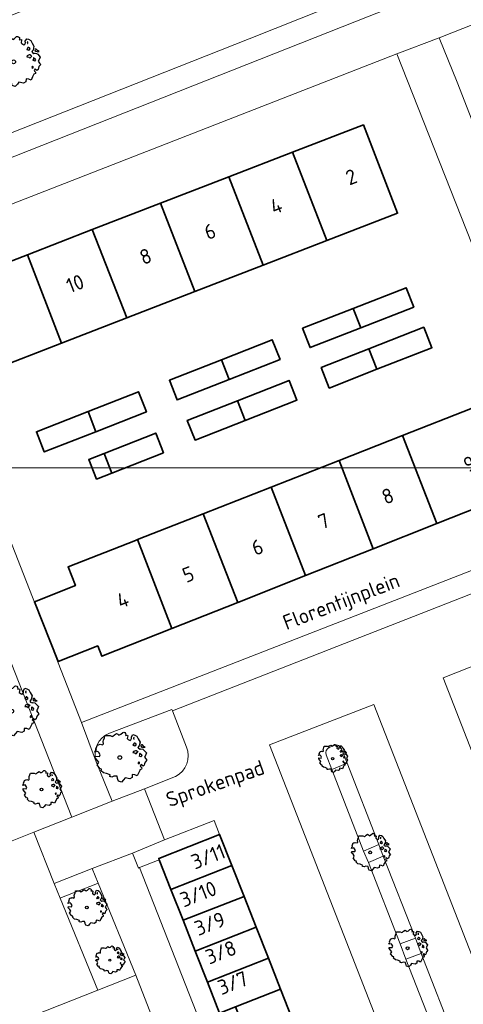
# Model space of a CAD drawing. Header units: metres. Extents: x 152391 to 157968, y 462336 to 467280.
# Tile 136 of 256: x 154539 to 154579, y 464643 to 464732. Entities that reach past the tile are written whole.
import ezdxf
from ezdxf.enums import TextEntityAlignment as Align

# ---------------------------------------------------------------- set-up
doc = ezdxf.new("R2010")
doc.units = ezdxf.units.M
doc.header["$LTSCALE"] = 0.75
doc.layers.get('0').update_dxf_attribs({"lineweight": 25})
for name, color, linetype, lineweight in [('B-GV-GR-BOOM-S', 252, 'Continuous', 25), ('B-WE-GR-BEPLANTING_CULTUUR_HEESTERS-GV', 251, 'Continuous', 18), ('B-WE-GR-GROENVOORZIENING-GV', 251, 'Continuous', 18), ('B-WE-OG-BEBOUWING-GV', 6, 'Continuous', 35), ('B-WE-OG-BEBOUWING-T18', 1, 'Continuous', 18), ('B-WE-OG-TERREIN_CULTUURSCHEIDING-GV', 251, 'Continuous', 18), ('B-WE-OG-TOPOGRAFIE-T18', 1, 'Continuous', 18), ('B-WE-OG-WATER_SLOOT-GV', 251, 'Continuous', 18), ('B-WE-VH-VERHARDING_BETONSTRAATSTEEN-GV', 251, 'Continuous', 18), ('B-WE-VH-VERHARDING_TEGEL-GV', 251, 'Continuous', 18)]:
    doc.layers.add(name, color=color, linetype=linetype, lineweight=lineweight)
doc.layers.add('X-XX-AL-TEKENBLAD_HULPLIJN-G', color=7, linetype='Continuous', lineweight=18, plot=False)
doc.styles.add('NLCS-ISO-M750-T18', font='NLCS-ISO.ttf', dxfattribs={"height": 1.35})

# ---------------------------------------------------------------- blocks, each defined once
blk = doc.blocks.new('SGR-BOOM_21_30')
at = {"linetype": 'Continuous'}
for p, q in [((-1.458, 0.858), (-1.342, 0.908)), ((-1.342, 0.908), (-1.179, 0.858)), ((-1.179, 0.858), (-1.121, 0.924)), ((-1.133, 1.088), (-1.109, 1.187)), ((-1.121, 0.924), (-1.133, 1.088)), ((-1.109, 1.187), (-1.051, 1.335)), ((-1.051, 1.335), (-1.016, 1.499)), ((-1.016, 1.499), (-0.668, 1.499)), ((-0.668, 1.499), (-0.516, 1.433)), ((-0.516, 1.433), (-0.47, 1.45)), ((-0.47, 1.45), (-0.365, 1.548)), ((-0.365, 1.548), (-0.226, 1.647)), ((-0.226, 1.647), (-0.133, 1.581)), ((-0.133, 1.581), (-0.063, 1.515)), ((-0.063, 1.515), (0.065, 1.581)), ((0.065, 1.581), (0.205, 1.712)), ((0.205, 1.712), (0.263, 1.729)), ((0.263, 1.729), (0.333, 1.696)), ((0.333, 1.696), (0.391, 1.647)), ((0.402, 1.532), (0.379, 1.499)), ((0.379, 1.499), (0.53, 1.515)), ((0.391, 1.647), (0.402, 1.532)), ((0.542, 1.483), (0.507, 1.285)), ((0.507, 1.285), (0.565, 1.236)), ((0.53, 1.515), (0.542, 1.483)), ((0.565, 1.236), (0.693, 1.154)), ((0.693, 1.154), (0.751, 1.203)), ((0.751, 1.203), (0.798, 1.285)), ((0.786, 1.4), (0.891, 1.565)), ((0.798, 1.285), (0.786, 1.4)), ((0.891, 1.565), (1.019, 1.532)), ((0.937, 0.908), (0.891, 0.875)), ((0.972, 1.368), (0.926, 1.335)), ((0.926, 1.335), (0.949, 1.253)), ((0.972, 0.973), (0.937, 0.908)), ((0.949, 1.253), (0.961, 1.236)), ((0.961, 1.269), (0.972, 1.368)), ((1.03, 0.973), (0.972, 0.973)), ((1.019, 1.532), (1.158, 1.45)), ((1.077, 0.94), (1.03, 0.973)), ((1.124, 0.875), (1.077, 0.94)), ((1.158, 1.45), (1.251, 1.269)), ((1.251, 1.269), (1.379, 1.055)), ((1.379, 1.055), (1.321, 0.793)), ((-1.703, 0.365), (-1.656, 0.48)), ((-1.493, 0.415), (-1.703, 0.365)), ((-1.679, -0.029), (-1.668, 0.086)), ((-1.668, 0.086), (-1.389, 0.07)), ((-1.656, 0.48), (-1.598, 0.53)), ((-1.633, 0.579), (-1.528, 0.875)), ((-1.598, 0.53), (-1.633, 0.579)), ((-1.528, 0.875), (-1.458, 0.858)), ((-1.423, 0.333), (-1.493, 0.415)), ((-1.33, 0.185), (-1.423, 0.333)), ((-1.389, 0.07), (-1.33, 0.185)), ((0.891, 0.875), (0.926, 0.825)), ((0.926, 0.415), (0.891, 0.333)), ((0.891, 0.333), (1.03, 0.316)), ((0.926, 0.825), (0.984, 0.842)), ((1.054, 0.464), (0.926, 0.415)), ((0.984, 0.842), (1.03, 0.776)), ((1.03, 0.776), (1.077, 0.842)), ((1.03, 0.316), (1.112, 0.251)), ((1.112, 0.464), (1.054, 0.464)), ((1.077, 0.842), (1.124, 0.875)), ((1.217, 0.398), (1.112, 0.464)), ((1.112, 0.251), (1.205, 0.365)), ((1.205, 0.365), (1.24, 0.415)), ((1.321, 0.793), (1.228, 0.694)), ((1.228, 0.694), (1.275, 0.628)), ((1.275, 0.628), (1.379, 0.563)), ((1.344, 0.185), (1.31, 0.103)), ((1.434, 0.049), (1.31, 0.103)), ((1.356, 0.3), (1.344, 0.234)), ((1.344, 0.234), (1.344, 0.185)), ((1.426, 0.234), (1.356, 0.3)), ((1.379, 0.563), (1.438, 0.595)), ((1.472, 0.201), (1.426, 0.234)), ((1.434, 0.049), (1.507, 0.136)), ((1.472, 0.858), (1.438, 0.809)), ((1.438, 0.809), (1.461, 0.743)), ((1.438, 0.595), (1.565, 0.563)), ((1.461, 0.743), (1.531, 0.694)), ((1.542, 0.858), (1.472, 0.858)), ((1.507, 0.136), (1.472, 0.201)), ((1.531, 0.727), (1.635, 0.678)), ((1.531, 0.694), (1.542, 0.727)), ((1.624, 0.76), (1.542, 0.858)), ((1.565, 0.563), (1.635, 0.513)), ((1.728, 0.71), (1.624, 0.76)), ((1.635, 0.678), (1.728, 0.71)), ((1.635, 0.513), (1.81, 0.316)), ((1.717, 0.103), (1.67, 0.037)), ((1.67, 0.037), (1.763, -0.094)), ((1.81, 0.316), (1.717, 0.103)), ((-1.54, -0.177), (-1.679, -0.029)), ((-1.551, -0.505), (-1.493, -0.423)), ((-1.354, -0.752), (-1.551, -0.505)), ((-1.435, -0.324), (-1.54, -0.177)), ((-1.493, -0.423), (-1.435, -0.324)), ((-1.249, -0.784), (-1.354, -0.752)), ((-1.272, -0.899), (-1.249, -0.784)), ((1.286, -0.292), (1.24, -0.357)), ((1.24, -0.357), (1.251, -0.423)), ((1.263, -0.423), (1.333, -0.407)), ((1.333, -0.341), (1.286, -0.292)), ((1.356, -0.883), (1.286, -1.014)), ((1.333, -0.407), (1.333, -0.341)), ((1.368, -0.834), (1.356, -0.883)), ((1.484, -0.801), (1.368, -0.834)), ((1.461, -0.472), (1.391, -0.587)), ((1.391, -0.587), (1.426, -0.637)), ((1.426, -0.637), (1.496, -0.702)), ((1.577, -0.587), (1.461, -0.472)), ((1.496, -0.702), (1.484, -0.801)), ((1.658, -0.522), (1.577, -0.587)), ((1.682, -0.423), (1.658, -0.522)), ((1.717, -0.308), (1.682, -0.423)), ((1.845, -0.177), (1.717, -0.308)), ((1.763, -0.094), (1.845, -0.177)), ((-1.109, -1.047), (-1.272, -0.899)), ((-0.912, -1.08), (-1.109, -1.047)), ((-0.668, -1.179), (-0.912, -1.08)), ((-0.679, -1.294), (-0.668, -1.179)), ((-0.551, -1.326), (-0.679, -1.294)), ((-0.4, -1.261), (-0.551, -1.326)), ((-0.191, -1.277), (-0.4, -1.261)), ((-0.156, -1.425), (-0.191, -1.277)), ((-0.133, -1.491), (-0.156, -1.425)), ((-0.098, -1.606), (-0.133, -1.491)), ((0.112, -1.671), (-0.098, -1.606)), ((0.251, -1.524), (0.112, -1.671)), ((0.356, -1.376), (0.251, -1.524)), ((0.682, -1.441), (0.356, -1.376)), ((0.833, -1.359), (0.682, -1.441)), ((0.844, -1.162), (0.833, -1.359)), ((1.03, -1.179), (0.844, -1.162)), ((1.182, -1.244), (1.03, -1.179)), ((1.286, -1.014), (1.182, -1.244))]:
    blk.add_line(p, q, dxfattribs=at)
blk.add_circle((0, 0), 0.126, dxfattribs=at)
blk = doc.blocks.new('SGR-BOOM_31_50')
at = {"linetype": 'Continuous'}
for p, q in [((-1.402, 1.78), (-1.355, 1.999)), ((-1.355, 1.999), (-0.89, 1.999)), ((-0.89, 1.999), (-0.688, 1.911)), ((-0.688, 1.911), (-0.626, 1.933)), ((-0.626, 1.933), (-0.487, 2.064)), ((-0.487, 2.064), (-0.301, 2.196)), ((-0.301, 2.196), (-0.177, 2.108)), ((-0.177, 2.108), (-0.084, 2.02)), ((-0.084, 2.02), (0.087, 2.108)), ((0.087, 2.108), (0.273, 2.283)), ((0.273, 2.283), (0.351, 2.305)), ((0.351, 2.305), (0.444, 2.261)), ((0.444, 2.261), (0.521, 2.196)), ((0.537, 2.042), (0.506, 1.999)), ((0.506, 1.999), (0.707, 2.02)), ((0.521, 2.196), (0.537, 2.042)), ((0.723, 1.977), (0.676, 1.714)), ((0.707, 2.02), (0.723, 1.977)), ((1.048, 1.867), (1.188, 2.086)), ((1.064, 1.714), (1.048, 1.867)), ((1.188, 2.086), (1.358, 2.042)), ((1.296, 1.823), (1.234, 1.78)), ((1.281, 1.692), (1.296, 1.823)), ((1.358, 2.042), (1.545, 1.933)), ((1.545, 1.933), (1.669, 1.692)), ((-2.177, 0.772), (-2.038, 1.166)), ((-2.038, 1.166), (-1.944, 1.144)), ((-1.944, 1.144), (-1.789, 1.21)), ((-1.789, 1.21), (-1.572, 1.144)), ((-1.572, 1.144), (-1.495, 1.232)), ((-1.51, 1.451), (-1.479, 1.582)), ((-1.495, 1.232), (-1.51, 1.451)), ((-1.479, 1.582), (-1.402, 1.78)), ((0.676, 1.714), (0.754, 1.648)), ((0.754, 1.648), (0.924, 1.539)), ((0.924, 1.539), (1.002, 1.604)), ((1.002, 1.604), (1.064, 1.714)), ((1.25, 1.21), (1.188, 1.166)), ((1.188, 1.166), (1.234, 1.101)), ((1.234, 1.78), (1.265, 1.67)), ((1.234, 1.101), (1.312, 1.122)), ((1.296, 1.298), (1.25, 1.21)), ((1.265, 1.67), (1.281, 1.648)), ((1.374, 1.298), (1.296, 1.298)), ((1.312, 1.122), (1.374, 1.035)), ((1.436, 1.254), (1.374, 1.298)), ((1.374, 1.035), (1.436, 1.122)), ((1.498, 1.166), (1.436, 1.254)), ((1.436, 1.122), (1.498, 1.166)), ((1.762, 1.057), (1.638, 0.925)), ((1.638, 0.925), (1.7, 0.838)), ((1.669, 1.692), (1.839, 1.407)), ((1.839, 1.407), (1.762, 1.057)), ((1.963, 1.144), (1.917, 1.079)), ((1.917, 1.079), (1.948, 0.991)), ((1.948, 0.991), (2.041, 0.925)), ((2.056, 1.144), (1.963, 1.144)), ((2.041, 0.969), (2.18, 0.903)), ((2.041, 0.925), (2.056, 0.969)), ((2.165, 1.013), (2.056, 1.144)), ((2.304, 0.947), (2.165, 1.013)), ((2.18, 0.903), (2.304, 0.947)), ((-2.27, 0.487), (-2.208, 0.641)), ((-1.991, 0.553), (-2.27, 0.487)), ((-2.239, -0.038), (-2.224, 0.115)), ((-2.224, 0.115), (-1.851, 0.093)), ((-2.208, 0.641), (-2.131, 0.706)), ((-2.131, 0.706), (-2.177, 0.772)), ((-1.898, 0.444), (-1.991, 0.553)), ((-1.774, 0.246), (-1.898, 0.444)), ((-1.851, 0.093), (-1.774, 0.246)), ((1.234, 0.553), (1.188, 0.444)), ((1.188, 0.444), (1.374, 0.422)), ((1.405, 0.619), (1.234, 0.553)), ((1.374, 0.422), (1.483, 0.334)), ((1.483, 0.619), (1.405, 0.619)), ((1.622, 0.531), (1.483, 0.619)), ((1.483, 0.334), (1.607, 0.487)), ((1.607, 0.487), (1.653, 0.553)), ((1.7, 0.838), (1.839, 0.75)), ((1.793, 0.246), (1.746, 0.137)), ((1.911, 0.065), (1.746, 0.137)), ((1.808, 0.4), (1.793, 0.312)), ((1.793, 0.312), (1.793, 0.246)), ((1.901, 0.312), (1.808, 0.4)), ((1.839, 0.75), (1.917, 0.794)), ((1.963, 0.268), (1.901, 0.312)), ((1.911, 0.065), (2.01, 0.181)), ((1.917, 0.794), (2.087, 0.75)), ((2.01, 0.181), (1.963, 0.268)), ((2.087, 0.75), (2.18, 0.684)), ((2.18, 0.684), (2.413, 0.422)), ((2.289, 0.137), (2.227, 0.049)), ((2.227, 0.049), (2.351, -0.126)), ((2.413, 0.422), (2.289, 0.137)), ((-2.053, -0.235), (-2.239, -0.038)), ((-2.069, -0.673), (-1.991, -0.564)), ((-1.805, -1.002), (-2.069, -0.673)), ((-1.913, -0.433), (-2.053, -0.235)), ((-1.991, -0.564), (-1.913, -0.433)), ((1.715, -0.389), (1.653, -0.476)), ((1.653, -0.476), (1.669, -0.564)), ((1.684, -0.564), (1.777, -0.542)), ((1.777, -0.454), (1.715, -0.389)), ((1.777, -0.542), (1.777, -0.454)), ((1.948, -0.63), (1.855, -0.783)), ((1.855, -0.783), (1.901, -0.849)), ((1.901, -0.849), (1.994, -0.936)), ((2.103, -0.783), (1.948, -0.63)), ((2.211, -0.695), (2.103, -0.783)), ((2.242, -0.564), (2.211, -0.695)), ((2.289, -0.411), (2.242, -0.564)), ((2.459, -0.235), (2.289, -0.411)), ((2.351, -0.126), (2.459, -0.235)), ((-1.665, -1.046), (-1.805, -1.002)), ((-1.696, -1.199), (-1.665, -1.046)), ((-1.479, -1.396), (-1.696, -1.199)), ((-1.216, -1.44), (-1.479, -1.396)), ((-0.89, -1.571), (-1.216, -1.44)), ((-0.906, -1.725), (-0.89, -1.571)), ((-0.735, -1.769), (-0.906, -1.725)), ((-0.533, -1.681), (-0.735, -1.769)), ((-0.254, -1.703), (-0.533, -1.681)), ((-0.208, -1.9), (-0.254, -1.703)), ((1.126, -1.55), (1.11, -1.812)), ((1.374, -1.571), (1.126, -1.55)), ((1.576, -1.659), (1.374, -1.571)), ((1.715, -1.352), (1.576, -1.659)), ((1.808, -1.177), (1.715, -1.352)), ((1.824, -1.112), (1.808, -1.177)), ((1.979, -1.068), (1.824, -1.112)), ((1.994, -0.936), (1.979, -1.068)), ((-0.177, -1.988), (-0.208, -1.9)), ((-0.13, -2.141), (-0.177, -1.988)), ((0.149, -2.229), (-0.13, -2.141)), ((0.335, -2.031), (0.149, -2.229)), ((0.475, -1.834), (0.335, -2.031)), ((0.909, -1.922), (0.475, -1.834)), ((1.11, -1.812), (0.909, -1.922))]:
    blk.add_line(p, q, dxfattribs=at)
blk.add_circle((0, 0), 0.169, dxfattribs=at)
blk = doc.blocks.new('SGR-BOOM_0_20')
at = {"linetype": 'Continuous'}
for p, q in [((-0.832, 0.89), (-0.788, 1.001)), ((-0.788, 1.001), (-0.762, 1.124)), ((-0.762, 1.124), (-0.501, 1.124)), ((-0.501, 1.124), (-0.387, 1.075)), ((-0.387, 1.075), (-0.352, 1.087)), ((-0.352, 1.087), (-0.274, 1.161)), ((-0.274, 1.161), (-0.169, 1.235)), ((-0.169, 1.235), (-0.099, 1.186)), ((-0.099, 1.186), (-0.047, 1.137)), ((-0.047, 1.137), (0.049, 1.186)), ((0.049, 1.186), (0.154, 1.284)), ((0.154, 1.284), (0.197, 1.297)), ((0.197, 1.297), (0.25, 1.272)), ((0.25, 1.272), (0.293, 1.235)), ((0.302, 1.149), (0.284, 1.124)), ((0.284, 1.124), (0.398, 1.137)), ((0.293, 1.235), (0.302, 1.149)), ((0.407, 1.112), (0.38, 0.964)), ((0.38, 0.964), (0.424, 0.927)), ((0.398, 1.137), (0.407, 1.112)), ((0.424, 0.927), (0.52, 0.865)), ((0.52, 0.865), (0.564, 0.902)), ((0.564, 0.902), (0.598, 0.964)), ((0.59, 1.05), (0.668, 1.173)), ((0.598, 0.964), (0.59, 1.05)), ((0.668, 1.173), (0.764, 1.149)), ((0.729, 1.026), (0.694, 1.001)), ((0.694, 1.001), (0.712, 0.939)), ((0.712, 0.939), (0.721, 0.927)), ((0.721, 0.952), (0.729, 1.026)), ((0.764, 1.149), (0.869, 1.087)), ((0.869, 1.087), (0.939, 0.952)), ((0.939, 0.952), (1.035, 0.792)), ((-1.277, 0.274), (-1.242, 0.36)), ((-1.12, 0.311), (-1.277, 0.274)), ((-1.259, -0.022), (-1.251, 0.065)), ((-1.251, 0.065), (-1.041, 0.052)), ((-1.242, 0.36), (-1.198, 0.397)), ((-1.225, 0.434), (-1.146, 0.656)), ((-1.198, 0.397), (-1.225, 0.434)), ((-1.146, 0.656), (-1.094, 0.644)), ((-1.068, 0.249), (-1.12, 0.311)), ((-1.094, 0.644), (-1.007, 0.681)), ((-0.998, 0.139), (-1.068, 0.249)), ((-1.041, 0.052), (-0.998, 0.139)), ((-1.007, 0.681), (-0.884, 0.644)), ((-0.884, 0.644), (-0.841, 0.693)), ((-0.85, 0.816), (-0.832, 0.89)), ((-0.841, 0.693), (-0.85, 0.816)), ((0.703, 0.681), (0.668, 0.656)), ((0.668, 0.656), (0.694, 0.619)), ((0.694, 0.311), (0.668, 0.249)), ((0.668, 0.249), (0.773, 0.237)), ((0.694, 0.619), (0.738, 0.631)), ((0.79, 0.348), (0.694, 0.311)), ((0.729, 0.73), (0.703, 0.681)), ((0.773, 0.73), (0.729, 0.73)), ((0.738, 0.631), (0.773, 0.582)), ((0.808, 0.705), (0.773, 0.73)), ((0.773, 0.582), (0.808, 0.631)), ((0.773, 0.237), (0.834, 0.188)), ((0.834, 0.348), (0.79, 0.348)), ((0.843, 0.656), (0.808, 0.705)), ((0.808, 0.631), (0.843, 0.656)), ((0.912, 0.299), (0.834, 0.348)), ((0.834, 0.188), (0.904, 0.274)), ((0.904, 0.274), (0.93, 0.311)), ((0.991, 0.594), (0.921, 0.521)), ((0.921, 0.521), (0.956, 0.471)), ((0.956, 0.471), (1.035, 0.422)), ((1.008, 0.139), (0.982, 0.077)), ((1.075, 0.037), (0.982, 0.077)), ((1.035, 0.792), (0.991, 0.594)), ((1.017, 0.225), (1.008, 0.176)), ((1.008, 0.176), (1.008, 0.139)), ((1.069, 0.176), (1.017, 0.225)), ((1.035, 0.422), (1.078, 0.447)), ((1.104, 0.151), (1.069, 0.176)), ((1.075, 0.037), (1.13, 0.102)), ((1.104, 0.644), (1.078, 0.607)), ((1.078, 0.607), (1.096, 0.557)), ((1.078, 0.447), (1.174, 0.422)), ((1.096, 0.557), (1.148, 0.521)), ((1.157, 0.644), (1.104, 0.644)), ((1.13, 0.102), (1.104, 0.151)), ((1.148, 0.545), (1.226, 0.508)), ((1.148, 0.521), (1.157, 0.545)), ((1.218, 0.57), (1.157, 0.644)), ((1.174, 0.422), (1.226, 0.385)), ((1.296, 0.533), (1.218, 0.57)), ((1.226, 0.508), (1.296, 0.533)), ((1.226, 0.385), (1.357, 0.237)), ((1.287, 0.077), (1.253, 0.028)), ((1.253, 0.028), (1.322, -0.071)), ((1.357, 0.237), (1.287, 0.077)), ((-1.155, -0.132), (-1.259, -0.022)), ((-1.164, -0.379), (-1.12, -0.317)), ((-1.015, -0.564), (-1.164, -0.379)), ((-1.076, -0.243), (-1.155, -0.132)), ((-1.12, -0.317), (-1.076, -0.243)), ((-0.937, -0.588), (-1.015, -0.564)), ((-0.954, -0.675), (-0.937, -0.588)), ((-0.832, -0.785), (-0.954, -0.675)), ((-0.684, -0.81), (-0.832, -0.785)), ((-0.501, -0.884), (-0.684, -0.81)), ((-0.509, -0.97), (-0.501, -0.884)), ((0.633, -0.872), (0.625, -1.019)), ((0.773, -0.884), (0.633, -0.872)), ((0.886, -0.933), (0.773, -0.884)), ((0.965, -0.761), (0.886, -0.933)), ((0.965, -0.219), (0.93, -0.268)), ((0.93, -0.268), (0.939, -0.317)), ((0.947, -0.317), (1, -0.305)), ((1, -0.256), (0.965, -0.219)), ((1.017, -0.662), (0.965, -0.761)), ((1, -0.305), (1, -0.256)), ((1.026, -0.625), (1.017, -0.662)), ((1.113, -0.601), (1.026, -0.625)), ((1.096, -0.354), (1.043, -0.44)), ((1.043, -0.44), (1.069, -0.477)), ((1.069, -0.477), (1.122, -0.527)), ((1.183, -0.44), (1.096, -0.354)), ((1.122, -0.527), (1.113, -0.601)), ((1.244, -0.391), (1.183, -0.44)), ((1.261, -0.317), (1.244, -0.391)), ((1.287, -0.231), (1.261, -0.317)), ((1.383, -0.132), (1.287, -0.231)), ((1.322, -0.071), (1.383, -0.132)), ((-0.413, -0.995), (-0.509, -0.97)), ((-0.3, -0.946), (-0.413, -0.995)), ((-0.143, -0.958), (-0.3, -0.946)), ((-0.117, -1.069), (-0.143, -0.958)), ((-0.099, -1.118), (-0.117, -1.069)), ((-0.073, -1.204), (-0.099, -1.118)), ((0.084, -1.254), (-0.073, -1.204)), ((0.188, -1.143), (0.084, -1.254)), ((0.267, -1.032), (0.188, -1.143)), ((0.511, -1.081), (0.267, -1.032)), ((0.625, -1.019), (0.511, -1.081))]:
    blk.add_line(p, q, dxfattribs=at)
blk.add_circle((0, 0), 0.0948, dxfattribs=at)

msp = doc.modelspace()

# ---------------------------------------------------------------- linework, layer by layer
at = {"layer": 'B-WE-GR-BEPLANTING_CULTUUR_HEESTERS-GV'}
for points in [[(154536.629, 464657.08), (154540.294, 464658.518), (154543.738, 464659.881), (154532.784, 464687.728), (154528.942, 464686.239), (154529.21, 464685.435)], [(154554.155, 464666.253), (154552.877, 464669.53), (154552.825, 464669.665), (154547.166, 464667.498)], [(154545.965, 464664.905), (154547.402, 464661.336)], [(154547.402, 464661.336), (154550.329, 464662.456), (154553.139, 464663.595)]]:
    msp.add_lwpolyline(points, dxfattribs=at)
for points in [[(154547.166, 464667.498, 0.409116), (154545.965, 464664.905)], [(154553.139, 464663.595, 0.393551), (154554.155, 464666.253)]]:
    msp.add_lwpolyline(points, format="xyb", dxfattribs=at)
for points in [[(154553.837, 464650.537), (154552.731, 464653.345), (154551.678, 464656.021), (154549.889, 464655.317), (154555.341, 464641.401), (154557.152, 464642.114), (154556.047, 464644.922), (154554.942, 464647.729)], [(154546.098, 464644.212), (154549.538, 464645.573), (154546.13, 464653.907), (154545.93, 464653.83), (154542.819, 464652.601), (154542.685, 464652.536)]]:
    msp.add_lwpolyline(points, close=True, dxfattribs=at)
at = {"layer": 'B-WE-GR-GROENVOORZIENING-GV'}
for points in [[(154567.078, 464666.226, 0.383451), (154566.825, 464665.561)], [(154568.197, 464666.097, 0.42777), (154567.552, 464666.385)]]:
    msp.add_lwpolyline(points, format="xyb", dxfattribs=at)
for points in [[(154567.552, 464666.385), (154567.078, 464666.226)], [(154568.73, 464664.788), (154568.197, 464666.097)], [(154566.825, 464665.561), (154567.336, 464664.219), (154568.73, 464664.788)]]:
    msp.add_lwpolyline(points, dxfattribs=at)
for points in [[(154571.583, 464657.419), (154570.198, 464656.814), (154570.647, 464655.784), (154571.993, 464656.353)], [(154573.529, 464648.392), (154574.039, 464647.006), (154575.428, 464647.528), (154574.901, 464648.918)]]:
    msp.add_lwpolyline(points, close=True, dxfattribs=at)
at = {"layer": 'B-WE-OG-BEBOUWING-GV'}
for points in [[(154566.879, 464712.184), (154573.289, 464714.661), (154570.191, 464722.678), (154563.767, 464720.196)], [(154561.107, 464709.954), (154566.879, 464712.184), (154563.767, 464720.196), (154557.997, 464717.967)], [(154561.107, 464709.954), (154557.997, 464717.967), (154551.791, 464715.569), (154554.912, 464707.561)], [(154545.599, 464713.177), (154548.723, 464705.17), (154554.912, 464707.561), (154551.791, 464715.569)], [(154548.723, 464705.17), (154545.599, 464713.177), (154539.717, 464710.904), (154542.815, 464702.887)], [(154542.815, 464702.887), (154539.717, 464710.904), (154533.294, 464708.423), (154536.391, 464700.405)], [(154569.268, 464706.034), (154569.95, 464704.275), (154574.756, 464706.158), (154574.068, 464707.914)], [(154569.268, 464706.034), (154564.672, 464704.234), (154565.36, 464702.477), (154569.95, 464704.275)], [(154571.412, 464700.51), (154576.397, 464702.467), (154575.667, 464704.326), (154570.69, 464702.372)], [(154557.32, 464701.381), (154558.017, 464699.595), (154562.631, 464701.407), (154561.93, 464703.192)], [(154570.69, 464702.372), (154566.361, 464700.673), (154567.091, 464698.814), (154571.412, 464700.51)], [(154558.017, 464699.595), (154557.32, 464701.381), (154552.594, 464699.525), (154553.295, 464697.74)], [(154558.77, 464697.663), (154559.465, 464695.878), (154564.156, 464697.723), (154563.455, 464699.505)], [(154545.921, 464694.851), (154550.508, 464696.646), (154549.795, 464698.469), (154545.216, 464696.677)], [(154559.465, 464695.878), (154558.77, 464697.663), (154554.221, 464695.874), (154554.922, 464694.092)], [(154545.216, 464696.677), (154540.529, 464694.843), (154541.242, 464693.02), (154545.921, 464694.851)], [(154573.744, 464694.507), (154576.846, 464686.518), (154583.201, 464689.034), (154580.054, 464696.984)], [(154546.68, 464692.887), (154547.37, 464691.103), (154552.053, 464692.949), (154551.351, 464694.729)], [(154573.744, 464694.507), (154567.981, 464692.245), (154571.089, 464684.239), (154576.846, 464686.518)], [(154547.37, 464691.103), (154546.68, 464692.887), (154545.283, 464692.337), (154545.997, 464690.562)], [(154567.981, 464692.245), (154561.823, 464689.828), (154564.949, 464681.808), (154571.089, 464684.239)], [(154561.823, 464689.828), (154555.653, 464687.406), (154558.787, 464679.368), (154564.949, 464681.808)], [(154555.653, 464687.406), (154549.702, 464685.07), (154552.819, 464677.005), (154558.787, 464679.368)], [(154549.702, 464685.07), (154549.521, 464684.999), (154543.407, 464682.601), (154544.077, 464680.895), (154540.353, 464679.421), (154542.499, 464673.999), (154546.098, 464675.424), (154546.468, 464674.491), (154552.819, 464677.005)], [(154558.258, 464655.519), (154557.153, 464658.327), (154551.627, 464656.152), (154551.678, 464656.021), (154552.731, 464653.345)], [(154552.731, 464653.345), (154553.837, 464650.537), (154559.363, 464652.711), (154558.258, 464655.519)], [(154554.942, 464647.729), (154560.468, 464649.903), (154559.363, 464652.711), (154553.837, 464650.537)], [(154560.468, 464649.903), (154554.942, 464647.729), (154556.047, 464644.922), (154561.573, 464647.095)], [(154558.591, 464642.68), (154562.678, 464644.288), (154561.573, 464647.095), (154556.047, 464644.922), (154557.152, 464642.114)], [(154562.678, 464644.288), (154558.591, 464642.68), (154559.649, 464639.991), (154563.736, 464641.6)]]:
    msp.add_lwpolyline(points, close=True, dxfattribs=at)
at = {"layer": 'B-WE-OG-TERREIN_CULTUURSCHEIDING-GV'}
msp.add_lwpolyline([(154524.225, 464716.423), (154525.007, 464714.496), (154570.701, 464732.526), (154602.532, 464744.981), (154616.65, 464750.6), (154622.73, 464753.07), (154621.89, 464755.172), (154559.829, 464730.471), (154525.146, 464716.786)], close=True, dxfattribs=at)
at = {"layer": 'B-WE-OG-WATER_SLOOT-GV'}
msp.add_lwpolyline([(154525.146, 464716.786), (154559.829, 464730.471), (154621.89, 464755.172), (154618.338, 464764.055), (154618.213, 464764.004), (154614.278, 464762.399), (154608.508, 464760.045), (154608.375, 464760.44), (154521.557, 464725.998)], close=True, dxfattribs=at)
at = {"layer": 'B-WE-VH-VERHARDING_BETONSTRAATSTEEN-GV'}
for points in [[(154590.325, 464684.206), (154552.877, 464669.53), (154554.155, 464666.253)], [(154567.078, 464666.226), (154567.552, 464666.385)], [(154568.197, 464666.097), (154568.73, 464664.788), (154571.583, 464657.419), (154571.993, 464656.353), (154574.901, 464648.918), (154575.428, 464647.528), (154578.553, 464639.54), (154578.992, 464638.381)], [(154574.039, 464647.006), (154573.529, 464648.392), (154570.647, 464655.784), (154570.198, 464656.814), (154567.336, 464664.219), (154566.825, 464665.561)], [(154553.139, 464663.595), (154550.329, 464662.456), (154552.146, 464657.849), (154556.652, 464659.598), (154557.153, 464658.327), (154558.258, 464655.519), (154559.363, 464652.711), (154560.468, 464649.903), (154561.573, 464647.095), (154562.678, 464644.288), (154563.736, 464641.6), (154564.843, 464638.787)], [(154530.654, 464643.447), (154525.888, 464641.617), (154518.844, 464638.85), (154512.554, 464636.397), (154510.122, 464635.448), (154508.683, 464634.887), (154504.65, 464633.314), (154503.645, 464632.922), (154503.623, 464632.913), (154502.995, 464632.669), (154504.86, 464627.934), (154546.098, 464644.212), (154542.685, 464652.536), (154542.139, 464653.871), (154540.294, 464658.518), (154536.629, 464657.08)], [(154577.659, 464637.796), (154577.181, 464639.009), (154574.039, 464647.006)]]:
    msp.add_lwpolyline(points, dxfattribs=at)
for points in [[(154590.101, 464640.05), (154577.434, 464672.53), (154586.751, 464676.211), (154599.474, 464643.762), (154594.819, 464641.92)], [(154590.101, 464640.05), (154594.819, 464641.92), (154599.474, 464643.762), (154586.751, 464676.211), (154577.434, 464672.53)], [(154574.399, 464633.852), (154561.678, 464666.441), (154571.141, 464670.1), (154583.845, 464637.604)], [(154574.399, 464633.852), (154583.845, 464637.604), (154571.141, 464670.1), (154561.678, 464666.441)], [(154543.738, 464659.881), (154540.294, 464658.518), (154542.139, 464653.871), (154545.604, 464655.233), (154549.259, 464656.642), (154552.146, 464657.849), (154550.329, 464662.456), (154547.402, 464661.336)]]:
    msp.add_lwpolyline(points, close=True, dxfattribs=at)
for points in [[(154554.155, 464666.253, -0.393551), (154553.139, 464663.595)], [(154566.825, 464665.561, -0.383451), (154567.078, 464666.226)], [(154567.552, 464666.385, -0.42777), (154568.197, 464666.097)]]:
    msp.add_lwpolyline(points, format="xyb", dxfattribs=at)
at = {"layer": 'B-WE-VH-VERHARDING_TEGEL-GV'}
for points in [[(154602.532, 464744.981), (154570.701, 464732.526), (154525.007, 464714.496), (154522.419, 464713.523), (154500.139, 464704.706), (154445.213, 464683.079), (154431.454, 464677.661), (154429.517, 464676.767), (154414.257, 464670.756), (154411.481, 464669.662), (154409.158, 464668.747), (154357.945, 464648.561)], [(154359.456, 464644.747), (154371.183, 464649.357), (154372.858, 464650.016), (154380.371, 464652.969), (154395.77, 464659.134), (154399.404, 464660.594), (154445.095, 464678.793), (154446.554, 464679.312), (154448.014, 464679.835), (154451.959, 464681.386), (154485.753, 464694.668), (154523.997, 464709.799), (154525.887, 464710.601), (154527.781, 464711.405), (154573.233, 464729.13), (154577.075, 464730.56), (154599.817, 464739.597)], [(154609.547, 464648.218), (154609.07, 464649.418), (154602.703, 464665.444), (154593.895, 464687.681), (154590.153, 464686.223), (154544.629, 464668.487), (154545.965, 464664.905)], [(154547.166, 464667.498), (154552.825, 464669.665), (154552.877, 464669.53), (154590.325, 464684.206)], [(154586.317, 464555.121), (154563.095, 464613.721), (154561.057, 464618.864), (154571.065, 464622.847), (154570.938, 464623.166), (154570.605, 464624.002), (154569.987, 464625.717), (154562.627, 464622.808), (154555.655, 464640.602), (154555.341, 464641.401), (154549.889, 464655.317), (154549.778, 464655.273), (154549.259, 464656.642), (154545.604, 464655.233), (154546.13, 464653.907), (154549.538, 464645.573), (154557.297, 464625.655), (154554.624, 464624.598), (154556.076, 464620.919), (154582.619, 464553.655)]]:
    msp.add_lwpolyline(points, dxfattribs=at)
for points in [[(154578.694, 464726.543), (154577.075, 464730.56), (154573.233, 464729.13), (154581.473, 464708.223), (154581.83, 464707.318), (154585.302, 464698.341), (154590.153, 464686.223), (154593.895, 464687.681), (154589.053, 464699.907)], [(154536.452, 464689.291), (154536.008, 464690.424), (154527.781, 464711.405), (154525.887, 464710.601), (154523.997, 464709.799), (154532.069, 464689.456), (154528.197, 464687.967), (154528.942, 464686.239), (154532.784, 464687.728), (154543.738, 464659.881), (154547.402, 464661.336), (154545.965, 464664.905), (154544.629, 464668.487)], [(154570.198, 464656.814), (154571.583, 464657.419), (154568.73, 464664.788), (154567.336, 464664.219)], [(154549.889, 464655.317), (154551.678, 464656.021), (154551.627, 464656.152), (154557.153, 464658.327), (154556.652, 464659.598), (154552.146, 464657.849), (154549.259, 464656.642), (154549.778, 464655.273)], [(154570.647, 464655.784), (154573.529, 464648.392), (154574.901, 464648.918), (154571.993, 464656.353)], [(154546.13, 464653.907), (154545.604, 464655.233), (154542.139, 464653.871), (154542.685, 464652.536), (154542.819, 464652.601), (154545.93, 464653.83)], [(154578.553, 464639.54), (154575.428, 464647.528), (154574.039, 464647.006), (154577.181, 464639.009)]]:
    msp.add_lwpolyline(points, close=True, dxfattribs=at)
msp.add_lwpolyline([(154545.965, 464664.905, -0.409116), (154547.166, 464667.498)], format="xyb", dxfattribs=at)
at = {"layer": 'X-XX-AL-TEKENBLAD_HULPLIJN-G', "flags": 128}
msp.add_lwpolyline([(154979.956, 464691.572), (154672.455, 464691.572), (154514.955, 464691.572), (154364.955, 464691.572), (154364.955, 464476.322), (154364.955, 464261.072), (154514.955, 464261.072), (154672.455, 464261.072), (154829.956, 464261.072), (154829.956, 464350.582), (154979.956, 464350.582)], close=True, dxfattribs=at)

# ---------------------------------------------------------------- block references
at = {"layer": 'B-GV-GR-BOOM-S', "transparency": 33554559}
for name, p in [('SGR-BOOM_31_50', (154538.468, 464728.399)), ('SGR-BOOM_31_50', (154538.3, 464669.5)), ('SGR-BOOM_31_50', (154548.1, 464665.3)), ('SGR-BOOM_0_20', (154567.4, 464665.2)), ('SGR-BOOM_21_30', (154541, 464662.4)), ('SGR-BOOM_21_30', (154570.8, 464656.7)), ('SGR-BOOM_21_30', (154545.1, 464651.7)), ('SGR-BOOM_21_30', (154574.2, 464648)), ('SGR-BOOM_0_20', (154547.192, 464646.924))]:
    msp.add_blockref(name, p, dxfattribs=at)

# ---------------------------------------------------------------- texts
at = {"layer": 'B-WE-OG-BEBOUWING-T18', "style": 'NLCS-ISO-M750-T18'}
for s, rotation, p in [('2', 21.1, (154569.084, 464717.962)), ('4', 21.1, (154562.28, 464715.333)), ('6', 21.1, (154556.275, 464713.013)), ('8', 21.1, (154550.435, 464710.757)), ('10', 21.1, (154544.044, 464708.288)), ('9', 21.4, (154579.793, 464691.928)), ('8', 21.4, (154572.397, 464689.024)), ('7', 21.4, (154566.591, 464686.745)), ('6', 21.4, (154560.577, 464684.384)), ('5', 21.4, (154554.306, 464681.922)), ('4', 21.4, (154548.355, 464679.586)), ('3/11', 21.2, (154556.11, 464656.32)), ('3/10', 21.2, (154555.211, 464652.928)), ('3/9', 21.2, (154556.257, 464650.231)), ('3/8', 21.2, (154557.263, 464647.64)), ('3/7', 21.2, (154558.341, 464644.86))]:
    msp.add_text(s, height=1.35, rotation=rotation, dxfattribs=at).set_placement(p, align=Align.MIDDLE)
at = {"layer": 'B-WE-OG-TOPOGRAFIE-T18', "style": 'NLCS-ISO-M750-T18'}
for s, rotation, p in [('Florentijnplein', 21, (154568.244, 464679.283)), ('Sprokenpad', 19.4, (154556.813, 464662.762))]:
    msp.add_text(s, height=1.35, rotation=rotation, dxfattribs=at).set_placement(p, align=Align.MIDDLE)

doc.saveas('drawing.dxf')
